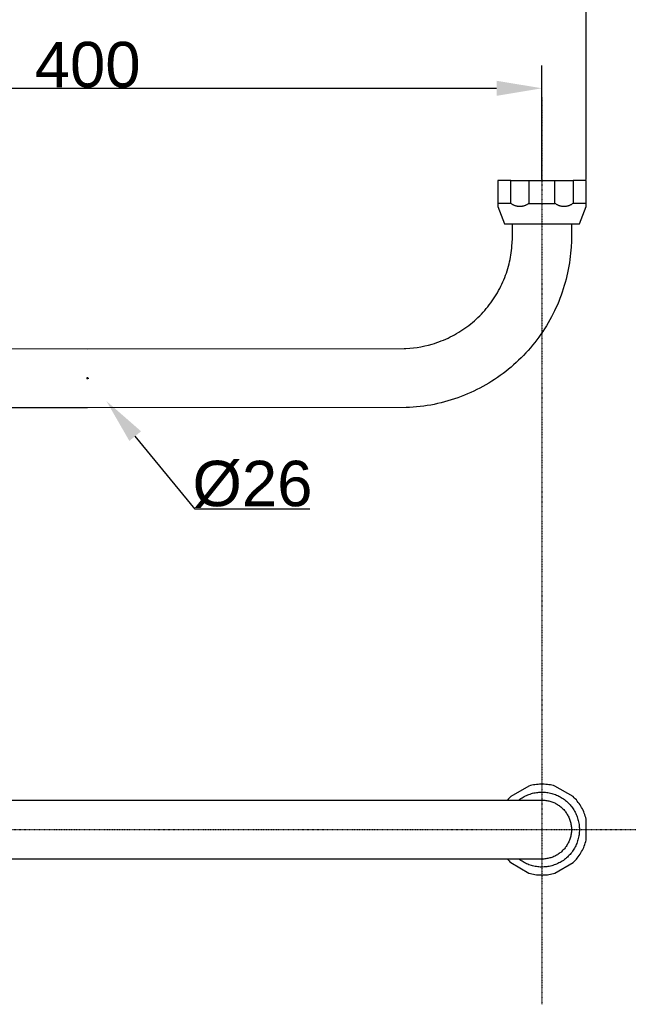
# Model space of a CAD drawing. Header units: millimetres. Extents: x 580 to 2065, y -13 to 1037.
# Tile 4 of 9: x 1254 to 1522, y 358 to 792. Entities that reach past the tile are written whole.
import ezdxf

# ---------------------------------------------------------------- set-up
doc = ezdxf.new("R2010")
doc.units = ezdxf.units.MM
doc.header["$LTSCALE"] = 0.1
doc.linetypes.add('CENTER', pattern=[0.6, 0.375, -0.075, 0.075, -0.075])
for name, color, linetype in [('CEN', 1, 'CENTER'), ('DEFAULT', 7, 'Continuous'), ('LAYER 01', 2, 'Continuous'), ('LAYER 02', 70, 'Continuous')]:
    doc.layers.add(name, color=color, linetype=linetype)
doc.styles.add('ARIAL', font='arial_0.ttf')
doc.dimstyles.new('DIMENSION STYLE 01', dxfattribs={"dimtxt": 20, "dimasz": 20, "dimexe": 10, "dimexo": 0.5, "dimgap": 0.09, "dimtad": 1, "dimtoh": 1, "dimdec": 0, "dimzin": 0, "dimdsep": 46, "dimtxsty": 'ARIAL', "dimcen": 0.5, "dimadec": 1, "dimazin": 0, "dimtfac": 1, "dimtdec": 4, "dimtofl": 0, "dimtmove": 0, "dimatfit": 3, "dimfxl": 1, "dimtolj": 1, "dimtzin": 0, "dimarcsym": 0})

# ---------------------------------------------------------------- blocks, each defined once
blk = doc.blocks.new('*D88')
at = {"layer": 'DEFAULT', "color": 0, "lineweight": -2, "transparency": 16777216}
for p, q in [((1283.56, 634.2), (1284.56, 634.2)), ((1284.06, 633.7), (1284.06, 634.7)), ((1331.35, 576.58), (1304.99, 608.7)), ((1381.83, 576.58), (1331.35, 576.58))]:
    blk.add_line(p, q, dxfattribs=at)
at = {"layer": 'DEFAULT', "color": 0, "transparency": 16777216}
blk.add_solid([(1307.57, 610.81), (1302.42, 606.58), (1292.3, 624.16)], dxfattribs=at)
at = {"layer": 'Defpoints', "color": 0, "transparency": 16777216}
for p in [(1275.81, 644.25), (1292.3, 624.16)]:
    blk.add_point(p, dxfattribs=at)
at = {"layer": 'DEFAULT', "color": 0, "transparency": 16777216, "insert": (1356.63, 587.45), "char_height": 20, "attachment_point": 5, "style": 'ARIAL'}
blk.add_mtext('\\A1;Ø26', dxfattribs=at)
blk = doc.blocks.new('*D90')
at = {"layer": 'DEFAULT', "color": 0, "lineweight": -2, "transparency": 16777216}
for p, q in [((1064.6, 721.7), (1064.6, 817.18)), ((1503.51, 721.7), (1503.51, 817.18)), ((1084.6, 807.18), (1483.51, 807.18))]:
    blk.add_line(p, q, dxfattribs=at)
at = {"layer": 'DEFAULT', "color": 0, "transparency": 16777216}
for points in [[(1084.6, 810.52), (1084.6, 803.85), (1064.6, 807.18)], [(1483.51, 810.52), (1483.51, 803.85), (1503.51, 807.18)]]:
    blk.add_solid(points, dxfattribs=at)
at = {"layer": 'Defpoints', "color": 0, "transparency": 16777216}
for p in [(1503.51, 807.18), (1064.6, 721.2), (1503.51, 721.2)]:
    blk.add_point(p, dxfattribs=at)
at = {"layer": 'DEFAULT', "color": 0, "transparency": 16777216, "insert": (1284.06, 817.49), "char_height": 20, "attachment_point": 5, "style": 'ARIAL'}
blk.add_mtext('\\A1;439', dxfattribs=at)
blk = doc.blocks.new('*D91')
at = {"layer": 'DEFAULT', "color": 0, "lineweight": -2, "transparency": 16777216}
for p, q in [((1084.06, 721.7), (1084.06, 771.87)), ((1484.06, 721.7), (1484.06, 771.87)), ((1104.06, 761.87), (1464.06, 761.87))]:
    blk.add_line(p, q, dxfattribs=at)
at = {"layer": 'DEFAULT', "color": 0, "transparency": 16777216}
for points in [[(1104.06, 765.2), (1104.06, 758.54), (1084.06, 761.87)], [(1464.06, 765.2), (1464.06, 758.54), (1484.06, 761.87)]]:
    blk.add_solid(points, dxfattribs=at)
at = {"layer": 'Defpoints', "color": 0, "transparency": 16777216}
for p in [(1484.06, 761.87), (1084.06, 721.2), (1484.06, 721.2)]:
    blk.add_point(p, dxfattribs=at)
at = {"layer": 'DEFAULT', "color": 0, "transparency": 16777216, "insert": (1284.06, 772.17), "char_height": 20, "attachment_point": 5, "style": 'ARIAL'}
blk.add_mtext('\\A1;400', dxfattribs=at)

msp = doc.modelspace()

# ---------------------------------------------------------------- linework, layer by layer
at = {"layer": 'CEN'}
for p, q in [((1484.06, 757.83), (1484.06, 358.47)), ((1031.32, 435.41), (1715.2, 435.41))]:
    msp.add_line(p, q, dxfattribs=at)
at = {"layer": 'LAYER 01'}
for p, q in [((1471.05, 695.62), (1471.06, 702.2)), ((1497.06, 702.2), (1497.03, 694.59)), ((1470.88, 692.39), (1470.99, 694)), ((1470.99, 694), (1471.05, 695.62)), ((1497.03, 694.59), (1496.92, 691.96)), ((1470.54, 689.42), (1470.68, 690.41)), ((1470.68, 690.41), (1470.79, 691.39)), ((1470.79, 691.39), (1470.88, 692.39)), ((1496.83, 690.64), (1496.71, 689.33)), ((1496.92, 691.96), (1496.83, 690.64)), ((1469.58, 684.54), (1469.81, 685.5)), ((1469.81, 685.5), (1470.03, 686.48)), ((1470.03, 686.48), (1470.22, 687.45)), ((1470.22, 687.45), (1470.39, 688.43)), ((1470.39, 688.43), (1470.54, 689.42)), ((1496.37, 686.4), (1496.16, 684.95)), ((1496.56, 687.86), (1496.37, 686.4)), ((1496.71, 689.33), (1496.56, 687.86)), ((1468.39, 680.5), (1468.72, 681.5)), ((1468.72, 681.5), (1469.03, 682.51)), ((1469.03, 682.51), (1469.31, 683.52)), ((1469.31, 683.52), (1469.58, 684.54)), ((1495.66, 682.07), (1495.37, 680.65)), ((1495.93, 683.5), (1495.66, 682.07)), ((1496.16, 684.95), (1495.93, 683.5)), ((1466.41, 675.62), (1466.85, 676.59)), ((1466.85, 676.59), (1467.27, 677.56)), ((1467.27, 677.56), (1467.66, 678.53)), ((1467.66, 678.53), (1468.03, 679.51)), ((1468.03, 679.51), (1468.39, 680.5)), ((1494.7, 677.83), (1494.32, 676.39)), ((1495.05, 679.24), (1494.7, 677.83)), ((1495.37, 680.65), (1495.05, 679.24)), ((1464.45, 671.86), (1464.97, 672.78)), ((1464.97, 672.78), (1465.47, 673.72)), ((1465.47, 673.72), (1465.95, 674.67)), ((1465.95, 674.67), (1466.41, 675.62)), ((1493, 672.12), (1492.5, 670.71)), ((1493.47, 673.53), (1493, 672.12)), ((1493.91, 674.96), (1493.47, 673.53)), ((1494.32, 676.39), (1493.91, 674.96)), ((1461.54, 667.39), (1462.17, 668.27)), ((1462.17, 668.27), (1462.77, 669.15)), ((1462.77, 669.15), (1463.35, 670.04)), ((1463.35, 670.04), (1463.91, 670.94)), ((1463.91, 670.94), (1464.45, 671.86)), ((1491.43, 667.94), (1490.85, 666.56)), ((1491.98, 669.32), (1491.43, 667.94)), ((1492.5, 670.71), (1491.98, 669.32)), ((1458.15, 663.25), (1458.86, 664.05)), ((1458.86, 664.05), (1459.56, 664.86)), ((1459.56, 664.86), (1460.24, 665.69)), ((1460.24, 665.69), (1460.9, 666.54)), ((1460.9, 666.54), (1461.54, 667.39)), ((1489.59, 663.81), (1488.93, 662.47)), ((1490.23, 665.18), (1489.59, 663.81)), ((1490.85, 666.56), (1490.23, 665.18)), ((1453.51, 658.8), (1454.33, 659.5)), ((1454.33, 659.5), (1455.12, 660.21)), ((1455.12, 660.21), (1455.9, 660.95)), ((1455.9, 660.95), (1456.67, 661.7)), ((1456.67, 661.7), (1457.42, 662.46)), ((1457.42, 662.46), (1458.15, 663.25)), ((1487.53, 659.84), (1486.79, 658.55)), ((1488.24, 661.15), (1487.53, 659.84)), ((1488.93, 662.47), (1488.24, 661.15)), ((1447.43, 654.42), (1448.34, 654.99)), ((1448.34, 654.99), (1449.25, 655.58)), ((1449.25, 655.58), (1450.13, 656.19)), ((1450.13, 656.19), (1450.99, 656.81)), ((1450.99, 656.81), (1451.85, 657.45)), ((1451.85, 657.45), (1452.69, 658.12)), ((1452.69, 658.12), (1453.51, 658.8)), ((1484.42, 654.75), (1483.58, 653.52)), ((1485.24, 656.01), (1484.42, 654.75)), ((1486.03, 657.27), (1485.24, 656.01)), ((1486.79, 658.55), (1486.03, 657.27)), ((1438.74, 650.22), (1439.76, 650.61)), ((1439.76, 650.61), (1440.75, 651.01)), ((1440.75, 651.01), (1441.74, 651.44)), ((1441.74, 651.44), (1442.71, 651.88)), ((1442.71, 651.88), (1443.68, 652.35)), ((1443.68, 652.35), (1444.63, 652.83)), ((1444.63, 652.83), (1445.58, 653.34)), ((1445.58, 653.34), (1446.51, 653.87)), ((1446.51, 653.87), (1447.43, 654.42)), ((1481.81, 651.08), (1480.89, 649.89)), ((1482.71, 652.29), (1481.81, 651.08)), ((1483.58, 653.52), (1482.71, 652.29)), ((1144.76, 647.23), (1284.06, 647.2)), ((1284.06, 647.2), (1423.35, 647.23)), ((1423.35, 647.23), (1424.14, 647.26)), ((1424.14, 647.26), (1425.87, 647.38)), ((1425.87, 647.38), (1427.51, 647.54)), ((1427.51, 647.54), (1429.16, 647.76)), ((1429.16, 647.76), (1430.81, 648.04)), ((1430.81, 648.04), (1432.45, 648.38)), ((1432.45, 648.38), (1434.08, 648.77)), ((1434.08, 648.77), (1435.7, 649.22)), ((1435.7, 649.22), (1436.7, 649.52)), ((1436.7, 649.52), (1437.72, 649.86)), ((1437.72, 649.86), (1438.74, 650.22)), ((1478, 646.44), (1476.98, 645.32)), ((1478.99, 647.57), (1478, 646.44)), ((1479.95, 648.72), (1478.99, 647.57)), ((1480.89, 649.89), (1479.95, 648.72)), ((1473.81, 642.09), (1472.71, 641.07)), ((1474.89, 643.15), (1473.81, 642.09)), ((1475.94, 644.22), (1474.89, 643.15)), ((1476.98, 645.32), (1475.94, 644.22)), ((1469.31, 638.12), (1468.13, 637.18)), ((1470.46, 639.08), (1469.31, 638.12)), ((1471.6, 640.06), (1470.46, 639.08)), ((1472.71, 641.07), (1471.6, 640.06)), ((1463.23, 633.66), (1461.95, 632.83)), ((1464.5, 634.51), (1463.23, 633.66)), ((1465.72, 635.37), (1464.5, 634.51)), ((1466.93, 636.26), (1465.72, 635.37)), ((1468.13, 637.18), (1466.93, 636.26)), ((1455.43, 629.16), (1454.08, 628.5)), ((1456.77, 629.84), (1455.43, 629.16)), ((1458.09, 630.55), (1456.77, 629.84)), ((1459.4, 631.29), (1458.09, 630.55)), ((1460.68, 632.05), (1459.4, 631.29)), ((1461.95, 632.83), (1460.68, 632.05)), ((1444.13, 624.6), (1442.64, 624.16)), ((1445.6, 625.08), (1444.13, 624.6)), ((1447.07, 625.59), (1445.6, 625.08)), ((1448.52, 626.12), (1447.07, 625.59)), ((1449.93, 626.68), (1448.52, 626.12)), ((1451.33, 627.26), (1449.93, 626.68)), ((1452.71, 627.86), (1451.33, 627.26)), ((1454.08, 628.5), (1452.71, 627.86)), ((1284.06, 621.2), (1143.85, 621.25)), ((1424.26, 621.25), (1284.06, 621.2)), ((1425.8, 621.31), (1424.26, 621.25)), ((1427.34, 621.41), (1425.8, 621.31)), ((1428.9, 621.54), (1427.34, 621.41)), ((1430.45, 621.71), (1428.9, 621.54)), ((1432, 621.9), (1430.45, 621.71)), ((1433.54, 622.13), (1432, 621.9)), ((1435.08, 622.39), (1433.54, 622.13)), ((1436.61, 622.68), (1435.08, 622.39)), ((1438.13, 623.01), (1436.61, 622.68)), ((1439.64, 623.36), (1438.13, 623.01)), ((1441.14, 623.74), (1439.64, 623.36)), ((1442.64, 624.16), (1441.14, 623.74)), ((1084.06, 448.41), (1284.06, 448.41)), ((1284.06, 448.41), (1484.06, 448.41)), ((1284.06, 448.41), (1284.06, 448.41)), ((1484.06, 448.41), (1484.51, 448.41)), ((1484.51, 448.41), (1484.95, 448.38)), ((1484.95, 448.38), (1485.4, 448.34)), ((1485.4, 448.34), (1485.85, 448.29)), ((1485.85, 448.29), (1486.29, 448.22)), ((1486.29, 448.22), (1486.73, 448.14)), ((1486.73, 448.14), (1487.17, 448.04)), ((1487.17, 448.04), (1487.6, 447.92)), ((1487.6, 447.92), (1488.03, 447.79)), ((1488.03, 447.79), (1488.46, 447.65)), ((1488.46, 447.65), (1488.88, 447.49)), ((1488.88, 447.49), (1489.29, 447.31)), ((1489.29, 447.31), (1489.7, 447.13)), ((1489.7, 447.13), (1490.1, 446.92)), ((1490.1, 446.92), (1490.49, 446.71)), ((1490.49, 446.71), (1490.88, 446.48)), ((1490.88, 446.48), (1491.26, 446.24)), ((1491.26, 446.24), (1491.63, 445.98)), ((1491.63, 445.98), (1491.99, 445.72)), ((1491.99, 445.72), (1492.34, 445.44)), ((1492.34, 445.44), (1492.68, 445.14)), ((1492.68, 445.14), (1493.01, 444.84)), ((1493.01, 444.84), (1493.33, 444.53)), ((1493.33, 444.53), (1493.64, 444.2)), ((1493.64, 444.2), (1493.94, 443.87)), ((1493.94, 443.87), (1494.22, 443.52)), ((1494.22, 443.52), (1494.49, 443.16)), ((1494.49, 443.16), (1494.76, 442.8)), ((1494.76, 442.8), (1495, 442.43)), ((1495, 442.43), (1495.24, 442.04)), ((1495.24, 442.04), (1495.46, 441.65)), ((1495.46, 441.65), (1495.67, 441.26)), ((1495.67, 441.26), (1495.87, 440.85)), ((1495.87, 440.85), (1496.05, 440.44)), ((1496.05, 440.44), (1496.21, 440.02)), ((1496.21, 440.02), (1496.36, 439.6)), ((1496.36, 439.6), (1496.5, 439.17)), ((1496.5, 439.17), (1496.62, 438.74)), ((1496.62, 438.74), (1496.73, 438.31)), ((1496.73, 438.31), (1496.82, 437.87)), ((1496.82, 437.87), (1496.9, 437.43)), ((1496.9, 437.43), (1496.96, 436.98)), ((1496.96, 433.85), (1496.9, 433.4)), ((1496.96, 436.98), (1497.01, 436.53)), ((1497.01, 434.29), (1496.96, 433.85)), ((1497.01, 436.53), (1497.04, 436.09)), ((1497.04, 434.74), (1497.01, 434.29)), ((1497.04, 436.09), (1497.06, 435.64)), ((1497.06, 435.19), (1497.04, 434.74)), ((1497.06, 435.64), (1497.06, 435.19)), ((1495.67, 429.57), (1495.46, 429.17)), ((1495.87, 429.98), (1495.67, 429.57)), ((1496.05, 430.39), (1495.87, 429.98)), ((1496.21, 430.8), (1496.05, 430.39)), ((1496.36, 431.23), (1496.21, 430.8)), ((1496.5, 431.65), (1496.36, 431.23)), ((1496.62, 432.09), (1496.5, 431.65)), ((1496.73, 432.52), (1496.62, 432.09)), ((1496.82, 432.96), (1496.73, 432.52)), ((1496.9, 433.4), (1496.82, 432.96)), ((1491.99, 425.11), (1491.63, 424.84)), ((1492.34, 425.39), (1491.99, 425.11)), ((1492.68, 425.68), (1492.34, 425.39)), ((1493.01, 425.99), (1492.68, 425.68)), ((1493.33, 426.3), (1493.01, 425.99)), ((1493.64, 426.63), (1493.33, 426.3)), ((1493.93, 426.96), (1493.64, 426.63)), ((1494.22, 427.31), (1493.93, 426.96)), ((1494.49, 427.66), (1494.22, 427.31)), ((1494.76, 428.03), (1494.49, 427.66)), ((1495, 428.4), (1494.76, 428.03)), ((1495.24, 428.78), (1495, 428.4)), ((1495.46, 429.17), (1495.24, 428.78)), ((1284.06, 422.41), (1084.06, 422.41)), ((1484.06, 422.41), (1284.06, 422.41)), ((1484.51, 422.42), (1484.06, 422.41)), ((1484.95, 422.44), (1484.51, 422.42)), ((1485.4, 422.48), (1484.95, 422.44)), ((1485.85, 422.54), (1485.4, 422.48)), ((1486.29, 422.61), (1485.85, 422.54)), ((1486.73, 422.69), (1486.29, 422.61)), ((1487.17, 422.79), (1486.73, 422.69)), ((1487.6, 422.91), (1487.17, 422.79)), ((1488.03, 423.04), (1487.6, 422.91)), ((1488.46, 423.18), (1488.03, 423.04)), ((1488.88, 423.34), (1488.46, 423.18)), ((1489.29, 423.51), (1488.88, 423.34)), ((1489.7, 423.7), (1489.29, 423.51)), ((1490.1, 423.9), (1489.7, 423.7)), ((1490.49, 424.12), (1490.1, 423.9)), ((1490.88, 424.35), (1490.49, 424.12)), ((1491.26, 424.59), (1490.88, 424.35)), ((1491.63, 424.84), (1491.26, 424.59))]:
    msp.add_line(p, q, dxfattribs=at)
at = {"layer": 'LAYER 02'}
for p, q in [((1470.32, 721.2), (1464.6, 721.2)), ((1464.6, 721.2), (1464.6, 711.2)), ((1470.32, 711.2), (1470.32, 721.2)), ((1470.32, 721.2), (1478.34, 721.2)), ((1478.34, 721.2), (1478.34, 711.2)), ((1478.34, 721.2), (1489.77, 721.2)), ((1489.77, 711.2), (1489.77, 721.2)), ((1489.77, 721.2), (1497.8, 721.2)), ((1503.51, 721.2), (1497.8, 721.2)), ((1497.8, 721.2), (1497.8, 711.2)), ((1503.51, 711.2), (1503.51, 721.2)), ((1470.32, 711.2), (1464.6, 711.2)), ((1464.6, 711.2), (1464.6, 709.81)), ((1470.49, 711.07), (1470.32, 711.2)), ((1478.34, 711.2), (1478.16, 711.07)), ((1478.34, 711.2), (1489.77, 711.2)), ((1489.95, 711.07), (1489.77, 711.2)), ((1497.8, 711.2), (1497.62, 711.07)), ((1503.51, 711.2), (1497.8, 711.2)), ((1503.51, 709.81), (1503.51, 711.2)), ((1464.6, 709.81), (1467.56, 702.2)), ((1470.67, 710.94), (1470.49, 711.07)), ((1470.86, 710.82), (1470.67, 710.94)), ((1471.05, 710.7), (1470.86, 710.82)), ((1471.24, 710.59), (1471.05, 710.7)), ((1471.44, 710.49), (1471.24, 710.59)), ((1471.64, 710.39), (1471.44, 710.49)), ((1471.84, 710.3), (1471.64, 710.39)), ((1472.05, 710.22), (1471.84, 710.3)), ((1472.26, 710.15), (1472.05, 710.22)), ((1472.47, 710.08), (1472.26, 710.15)), ((1472.68, 710.02), (1472.47, 710.08)), ((1472.9, 709.97), (1472.68, 710.02)), ((1473.11, 709.92), (1472.9, 709.97)), ((1473.33, 709.88), (1473.11, 709.92)), ((1473.55, 709.85), (1473.33, 709.88)), ((1473.77, 709.83), (1473.55, 709.85)), ((1474, 709.82), (1473.77, 709.83)), ((1474.22, 709.81), (1474, 709.82)), ((1474.44, 709.81), (1474.22, 709.81)), ((1474.66, 709.82), (1474.44, 709.81)), ((1474.88, 709.83), (1474.66, 709.82)), ((1475.1, 709.85), (1474.88, 709.83)), ((1475.32, 709.88), (1475.1, 709.85)), ((1475.54, 709.92), (1475.32, 709.88)), ((1475.76, 709.97), (1475.54, 709.92)), ((1475.97, 710.02), (1475.76, 709.97)), ((1476.19, 710.08), (1475.97, 710.02)), ((1476.4, 710.15), (1476.19, 710.08)), ((1476.61, 710.22), (1476.4, 710.15)), ((1476.81, 710.3), (1476.61, 710.22)), ((1477.02, 710.39), (1476.81, 710.3)), ((1477.22, 710.49), (1477.02, 710.39)), ((1477.42, 710.59), (1477.22, 710.49)), ((1477.61, 710.7), (1477.42, 710.59)), ((1477.8, 710.82), (1477.61, 710.7)), ((1477.98, 710.94), (1477.8, 710.82)), ((1478.16, 711.07), (1477.98, 710.94)), ((1490.13, 710.94), (1489.95, 711.07)), ((1490.32, 710.82), (1490.13, 710.94)), ((1490.5, 710.7), (1490.32, 710.82)), ((1490.7, 710.59), (1490.5, 710.7)), ((1490.89, 710.49), (1490.7, 710.59)), ((1491.09, 710.39), (1490.89, 710.49)), ((1491.3, 710.3), (1491.09, 710.39)), ((1491.5, 710.22), (1491.3, 710.3)), ((1491.71, 710.15), (1491.5, 710.22)), ((1491.92, 710.08), (1491.71, 710.15)), ((1492.14, 710.02), (1491.92, 710.08)), ((1492.35, 709.97), (1492.14, 710.02)), ((1492.57, 709.92), (1492.35, 709.97)), ((1492.79, 709.88), (1492.57, 709.92)), ((1493.01, 709.85), (1492.79, 709.88)), ((1493.23, 709.83), (1493.01, 709.85)), ((1493.45, 709.82), (1493.23, 709.83)), ((1493.67, 709.81), (1493.45, 709.82)), ((1493.9, 709.81), (1493.67, 709.81)), ((1494.12, 709.82), (1493.9, 709.81)), ((1494.34, 709.83), (1494.12, 709.82)), ((1494.56, 709.85), (1494.34, 709.83)), ((1494.78, 709.88), (1494.56, 709.85)), ((1495, 709.92), (1494.78, 709.88)), ((1495.22, 709.97), (1495, 709.92)), ((1495.43, 710.02), (1495.22, 709.97)), ((1495.64, 710.08), (1495.43, 710.02)), ((1495.86, 710.15), (1495.64, 710.08)), ((1496.07, 710.22), (1495.86, 710.15)), ((1496.27, 710.3), (1496.07, 710.22)), ((1496.47, 710.39), (1496.27, 710.3)), ((1496.67, 710.49), (1496.47, 710.39)), ((1496.87, 710.59), (1496.67, 710.49)), ((1497.06, 710.7), (1496.87, 710.59)), ((1497.25, 710.82), (1497.06, 710.7)), ((1497.44, 710.94), (1497.25, 710.82)), ((1497.62, 711.07), (1497.44, 710.94)), ((1500.56, 702.2), (1503.51, 709.81)), ((1467.56, 702.2), (1500.56, 702.2)), ((1482.35, 455.34), (1481.67, 455.27)), ((1483.03, 455.39), (1482.35, 455.34)), ((1483.72, 455.41), (1483.03, 455.39)), ((1484.4, 455.41), (1483.72, 455.41)), ((1485.08, 455.39), (1484.4, 455.41)), ((1485.76, 455.34), (1485.08, 455.39)), ((1486.44, 455.27), (1485.76, 455.34)), ((1478.34, 454.58), (1470.32, 449.95)), ((1479, 454.76), (1478.34, 454.58)), ((1478.34, 450.89), (1478.87, 451.08)), ((1478.87, 451.08), (1479.41, 451.25)), ((1479.66, 454.92), (1479, 454.76)), ((1479.41, 451.25), (1479.96, 451.4)), ((1480.33, 455.06), (1479.66, 454.92)), ((1479.96, 451.4), (1480.51, 451.53)), ((1481, 455.18), (1480.33, 455.06)), ((1480.51, 451.53), (1481.07, 451.64)), ((1481.67, 455.27), (1481, 455.18)), ((1481.07, 451.64), (1481.63, 451.73)), ((1481.63, 451.73), (1482.19, 451.81)), ((1482.19, 451.81), (1482.75, 451.86)), ((1482.75, 451.86), (1483.32, 451.9)), ((1483.32, 451.9), (1483.89, 451.91)), ((1483.89, 451.91), (1484.45, 451.91)), ((1484.45, 451.91), (1485.02, 451.89)), ((1485.02, 451.89), (1485.58, 451.84)), ((1485.58, 451.84), (1486.15, 451.78)), ((1486.15, 451.78), (1486.71, 451.7)), ((1487.11, 455.18), (1486.44, 455.27)), ((1486.71, 451.7), (1487.27, 451.6)), ((1487.79, 455.06), (1487.11, 455.18)), ((1487.27, 451.6), (1487.82, 451.48)), ((1488.45, 454.92), (1487.79, 455.06)), ((1487.82, 451.48), (1488.37, 451.34)), ((1488.37, 451.34), (1488.92, 451.18)), ((1489.12, 454.76), (1488.45, 454.92)), ((1488.92, 451.18), (1489.46, 451.01)), ((1489.77, 454.58), (1489.12, 454.76)), ((1489.46, 451.01), (1489.99, 450.81)), ((1497.8, 449.95), (1489.77, 454.58)), ((1469.21, 448.81), (1468.86, 448.41)), ((1469.57, 449.2), (1469.21, 448.81)), ((1469.94, 449.58), (1469.57, 449.2)), ((1470.32, 449.95), (1469.94, 449.58)), ((1473.9, 448.41), (1474.35, 448.76)), ((1474.35, 448.76), (1474.81, 449.08)), ((1474.81, 449.08), (1475.29, 449.39)), ((1475.29, 449.39), (1475.77, 449.68)), ((1475.77, 449.68), (1476.27, 449.96)), ((1476.27, 449.96), (1476.77, 450.22)), ((1476.77, 450.22), (1477.29, 450.46)), ((1477.29, 450.46), (1477.81, 450.68)), ((1477.81, 450.68), (1478.34, 450.89)), ((1489.99, 450.81), (1490.51, 450.6)), ((1490.51, 450.6), (1491.03, 450.37)), ((1491.03, 450.37), (1491.54, 450.12)), ((1491.54, 450.12), (1492.04, 449.85)), ((1492.04, 449.85), (1492.53, 449.57)), ((1492.53, 449.57), (1493.02, 449.27)), ((1493.02, 449.27), (1493.49, 448.95)), ((1493.49, 448.95), (1493.95, 448.62)), ((1493.95, 448.62), (1494.39, 448.27)), ((1494.39, 448.27), (1494.83, 447.91)), ((1494.83, 447.91), (1495.25, 447.53)), ((1495.25, 447.53), (1495.66, 447.14)), ((1495.66, 447.14), (1496.06, 446.74)), ((1496.06, 446.74), (1496.44, 446.32)), ((1498.28, 449.47), (1497.8, 449.95)), ((1498.75, 448.98), (1498.28, 449.47)), ((1499.21, 448.47), (1498.75, 448.98)), ((1499.64, 447.94), (1499.21, 448.47)), ((1500.06, 447.41), (1499.64, 447.94)), ((1500.46, 446.85), (1500.06, 447.41)), ((1500.84, 446.29), (1500.46, 446.85)), ((1496.44, 446.32), (1496.81, 445.88)), ((1496.81, 445.88), (1497.16, 445.44)), ((1497.16, 445.44), (1497.5, 444.98)), ((1497.5, 444.98), (1497.82, 444.52)), ((1497.82, 444.52), (1498.12, 444.04)), ((1498.12, 444.04), (1498.41, 443.55)), ((1498.41, 443.55), (1498.68, 443.05)), ((1498.68, 443.05), (1498.94, 442.54)), ((1498.94, 442.54), (1499.17, 442.03)), ((1501.2, 445.71), (1500.84, 446.29)), ((1501.55, 445.12), (1501.2, 445.71)), ((1501.87, 444.52), (1501.55, 445.12)), ((1502.17, 443.9), (1501.87, 444.52)), ((1502.44, 443.28), (1502.17, 443.9)), ((1502.7, 442.65), (1502.44, 443.28)), ((1502.94, 442.01), (1502.7, 442.65)), ((1499.17, 442.03), (1499.39, 441.51)), ((1499.39, 441.51), (1499.59, 440.97)), ((1499.59, 440.97), (1499.77, 440.44)), ((1499.77, 440.44), (1499.94, 439.89)), ((1499.94, 439.89), (1500.08, 439.35)), ((1500.08, 439.35), (1500.21, 438.79)), ((1500.21, 438.79), (1500.31, 438.24)), ((1500.31, 438.24), (1500.4, 437.68)), ((1503.15, 441.36), (1502.94, 442.01)), ((1503.34, 440.71), (1503.15, 441.36)), ((1503.51, 440.05), (1503.34, 440.71)), ((1503.51, 435.41), (1503.51, 440.05)), ((1500.4, 437.68), (1500.47, 437.11)), ((1500.47, 433.72), (1500.4, 433.15)), ((1500.47, 437.11), (1500.52, 436.55)), ((1500.52, 434.28), (1500.47, 433.72)), ((1500.52, 436.55), (1500.55, 435.98)), ((1500.55, 434.85), (1500.52, 434.28)), ((1500.55, 435.98), (1500.56, 435.41)), ((1500.56, 435.41), (1500.55, 434.85)), ((1503.51, 430.78), (1503.51, 435.41)), ((1499.39, 429.32), (1499.17, 428.8)), ((1499.59, 429.85), (1499.39, 429.32)), ((1499.77, 430.39), (1499.59, 429.85)), ((1499.94, 430.93), (1499.77, 430.39)), ((1500.08, 431.48), (1499.94, 430.93)), ((1500.21, 432.04), (1500.08, 431.48)), ((1500.31, 432.59), (1500.21, 432.04)), ((1500.4, 433.15), (1500.31, 432.59)), ((1502.94, 428.82), (1503.15, 429.47)), ((1503.15, 429.47), (1503.34, 430.12)), ((1503.34, 430.12), (1503.51, 430.78)), ((1496.81, 424.94), (1496.44, 424.51)), ((1497.16, 425.39), (1496.81, 424.94)), ((1497.5, 425.84), (1497.16, 425.39)), ((1497.82, 426.31), (1497.5, 425.84)), ((1498.12, 426.79), (1497.82, 426.31)), ((1498.41, 427.28), (1498.12, 426.79)), ((1498.68, 427.78), (1498.41, 427.28)), ((1498.94, 428.28), (1498.68, 427.78)), ((1499.17, 428.8), (1498.94, 428.28)), ((1500.84, 424.54), (1501.2, 425.12)), ((1501.2, 425.12), (1501.55, 425.71)), ((1501.55, 425.71), (1501.87, 426.31)), ((1501.87, 426.31), (1502.17, 426.93)), ((1502.17, 426.93), (1502.44, 427.55)), ((1502.44, 427.55), (1502.7, 428.18)), ((1502.7, 428.18), (1502.94, 428.82)), ((1468.86, 422.41), (1469.21, 422.02)), ((1469.21, 422.02), (1469.57, 421.63)), ((1469.57, 421.63), (1469.94, 421.25)), ((1469.94, 421.25), (1470.32, 420.88)), ((1470.32, 420.88), (1478.34, 416.25)), ((1474.35, 422.07), (1473.9, 422.41)), ((1474.81, 421.75), (1474.35, 422.07)), ((1475.29, 421.44), (1474.81, 421.75)), ((1475.77, 421.14), (1475.29, 421.44)), ((1476.27, 420.87), (1475.77, 421.14)), ((1476.77, 420.61), (1476.27, 420.87)), ((1477.29, 420.37), (1476.77, 420.61)), ((1489.77, 416.25), (1497.8, 420.88)), ((1491.54, 420.71), (1491.03, 420.46)), ((1492.04, 420.98), (1491.54, 420.71)), ((1492.53, 421.26), (1492.04, 420.98)), ((1493.02, 421.56), (1492.53, 421.26)), ((1493.49, 421.87), (1493.02, 421.56)), ((1493.95, 422.21), (1493.49, 421.87)), ((1494.39, 422.55), (1493.95, 422.21)), ((1494.83, 422.92), (1494.39, 422.55)), ((1495.25, 423.29), (1494.83, 422.92)), ((1495.66, 423.69), (1495.25, 423.29)), ((1496.06, 424.09), (1495.66, 423.69)), ((1496.44, 424.51), (1496.06, 424.09)), ((1497.8, 420.88), (1498.28, 421.36)), ((1498.28, 421.36), (1498.75, 421.85)), ((1498.75, 421.85), (1499.21, 422.36)), ((1499.21, 422.36), (1499.64, 422.88)), ((1499.64, 422.88), (1500.06, 423.42)), ((1500.06, 423.42), (1500.46, 423.98)), ((1500.46, 423.98), (1500.84, 424.54)), ((1477.81, 420.14), (1477.29, 420.37)), ((1478.34, 419.94), (1477.81, 420.14)), ((1478.87, 419.75), (1478.34, 419.94)), ((1479.41, 419.58), (1478.87, 419.75)), ((1479.96, 419.43), (1479.41, 419.58)), ((1480.51, 419.3), (1479.96, 419.43)), ((1481.07, 419.19), (1480.51, 419.3)), ((1481.63, 419.09), (1481.07, 419.19)), ((1482.19, 419.02), (1481.63, 419.09)), ((1482.75, 418.97), (1482.19, 419.02)), ((1483.32, 418.93), (1482.75, 418.97)), ((1483.89, 418.91), (1483.32, 418.93)), ((1484.45, 418.92), (1483.89, 418.91)), ((1485.02, 418.94), (1484.45, 418.92)), ((1485.58, 418.98), (1485.02, 418.94)), ((1486.15, 419.05), (1485.58, 418.98)), ((1486.71, 419.13), (1486.15, 419.05)), ((1487.27, 419.23), (1486.71, 419.13)), ((1487.82, 419.35), (1487.27, 419.23)), ((1488.37, 419.49), (1487.82, 419.35)), ((1488.92, 419.65), (1488.37, 419.49)), ((1489.46, 419.82), (1488.92, 419.65)), ((1489.99, 420.02), (1489.46, 419.82)), ((1490.51, 420.23), (1489.99, 420.02)), ((1491.03, 420.46), (1490.51, 420.23)), ((1478.34, 416.25), (1479, 416.06)), ((1479, 416.06), (1479.66, 415.9)), ((1479.66, 415.9), (1480.33, 415.76)), ((1480.33, 415.76), (1481, 415.65)), ((1481, 415.65), (1481.67, 415.56)), ((1481.67, 415.56), (1482.35, 415.49)), ((1482.35, 415.49), (1483.03, 415.44)), ((1483.03, 415.44), (1483.72, 415.42)), ((1483.72, 415.42), (1484.4, 415.42)), ((1484.4, 415.42), (1485.08, 415.44)), ((1485.08, 415.44), (1485.76, 415.49)), ((1485.76, 415.49), (1486.44, 415.56)), ((1486.44, 415.56), (1487.11, 415.65)), ((1487.11, 415.65), (1487.79, 415.76)), ((1487.79, 415.76), (1488.45, 415.9)), ((1488.45, 415.9), (1489.12, 416.06)), ((1489.12, 416.06), (1489.77, 416.25))]:
    msp.add_line(p, q, dxfattribs=at)

# ---------------------------------------------------------------- dimensions: what is measured, and where the dimension line sits
at = {"layer": 'DEFAULT'}
for base, p1, p2, picture, middle in [((1503.51, 807.18), (1064.6, 721.2), (1503.51, 721.2), '*D90', (1284.06, 817.49)), ((1484.06, 761.87), (1084.06, 721.2), (1484.06, 721.2), '*D91', (1284.06, 772.17))]:
    dim = msp.add_linear_dim(base=base, p1=p1, p2=p2, dimstyle='DIMENSION STYLE 01', dxfattribs=at)
    dim.commit()
    dim.dimension.update_dxf_attribs({"geometry": picture, "text_midpoint": middle})
dim = msp.add_diameter_dim_2p(p1=(1275.81, 644.25), p2=(1292.3, 624.16), text='Ø26', dimstyle='DIMENSION STYLE 01', dxfattribs=at)
dim.commit()
dim.dimension.update_dxf_attribs({"geometry": '*D88', "text_midpoint": (1356.63, 587.45)})

doc.saveas('drawing.dxf')
